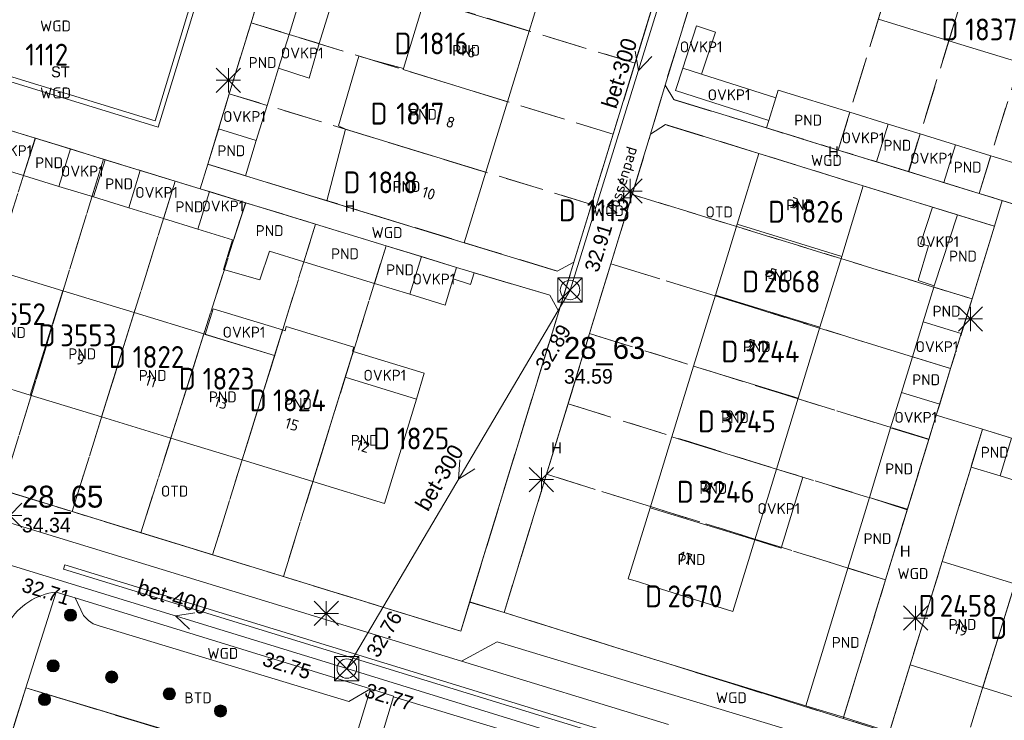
# Model space of a CAD drawing. Header units: metres. Extents: x 207644 to 210135, y 370459 to 373417.
# Tile 47 of 256: x 208368 to 208449, y 371501 to 371559. Entities that reach past the tile are written whole.
import ezdxf
from ezdxf.enums import TextEntityAlignment as Align

# ---------------------------------------------------------------- set-up
doc = ezdxf.new("R2010")
doc.units = ezdxf.units.M
doc.linetypes.add('HIDDEN2', pattern=[4.7625, 3.175, -1.5875])
for name, color, linetype in [('BTD', 7, 'Continuous'), ('CON_BxH300x300mm', 7, 'Continuous'), ('CON_BxH400x400mm', 7, 'Continuous'), ('DMM_BxH300x300mm', 7, 'Continuous'), ('DMM_BxH400x400mm', 7, 'Continuous'), ('GB', 1, 'Continuous'), ('GB07', 1, 'Continuous'), ('GB11', 1, 'Continuous'), ('INV_BxH300x300mm', 7, 'Continuous'), ('INV_BxH400x400mm', 7, 'Continuous'), ('KAD_perceelnummer', 212, 'Continuous'), ('KAD_sectie', 212, 'Continuous'), ('KAD_Vastgesteld_Perceel', 212, 'Continuous'), ('KO_INSPECTIE', 7, 'Continuous'), ('NAR', 7, 'Continuous'), ('NLV_inspectieput', 7, 'Continuous'), ('NNR_inspectieput', 7, 'Continuous'), ('NOD_inspectieput', 7, 'Continuous'), ('ORL', 7, 'Continuous'), ('OTD', 7, 'Continuous'), ('OVKP1', 7, 'Continuous'), ('PIJL', 7, 'Continuous'), ('PND', 7, 'Continuous'), ('WGD', 7, 'Continuous')]:
    doc.layers.add(name, color=color, linetype=linetype)
for name, color, linetype, lineweight in [('GMV', 7, 'Continuous', 25), ('GP1', 7, 'Continuous', 30), ('Q21_lantaarnpaal', 1, 'Continuous', 0), ('Q26_boom', 72, 'Continuous', 0), ('Q28_rioolput', 153, 'Continuous', 0)]:
    doc.layers.add(name, color=color, linetype=linetype, lineweight=lineweight)
doc.styles.add('ISO', font='isocpeur.ttf', dxfattribs={"height": 1})
doc.styles.add('ISOCP', font='ISOCP.shx', dxfattribs={"height": 1.8})

# ---------------------------------------------------------------- blocks, each defined once
blk = doc.blocks.new('ACMAP_ANN_TEMPLATE_Vastgesteld_Perceelnummer')
at = {"layer": 'KAD_perceelnummer', "style": 'ISOCP'}
blk.add_attdef('Perceelnummer', text='', height=1.8, dxfattribs=at).set_placement((0, 0), align=Align.MIDDLE)
at = {"layer": 'KAD_sectie', "style": 'ISOCP'}
blk.add_attdef('sectie', text='', height=1.8, dxfattribs=at).set_placement((-2.7, 0), align=Align.MIDDLE_RIGHT)
blk = doc.blocks.new('Q26')
blk.add_hatch(color=256).paths.add_polyline_path([(-0.452, -0.01, 1), (0.548, -0.01, 1)])
blk.add_circle((0.048, -0.01), 0.5)
blk = doc.blocks.new('Q21')
for p, q in [((-1, 1), (0, 0)), ((0, 1), (0, 0)), ((0, 0), (1, 1)), ((-1, 0), (0, 0)), ((-1, -1), (0, 0)), ((0, 0), (1, 0)), ((0, 0), (0, -1)), ((0, 0), (1, -1))]:
    blk.add_line(p, q)
blk = doc.blocks.new('Q28')
at = {"linetype": 'Continuous'}
for p, q in [((-1, -1), (1, 1)), ((-1, 1), (1, -1))]:
    blk.add_line(p, q, dxfattribs=at)
blk.add_lwpolyline([(1, 1), (1, -1), (-1, -1), (-1, 1)], close=True)

msp = doc.modelspace()

# ---------------------------------------------------------------- linework, layer by layer
at = {"layer": 'CON_BxH300x300mm', "color": 253, "linetype": 'Continuous', "lineweight": 13}
for points in [[(208412.96, 371536.61), (208424.2, 371572.75)], [(208394.59, 371505.45), (208412.96, 371536.61)]]:
    msp.add_lwpolyline(points, dxfattribs=at)
at = {"layer": 'CON_BxH400x400mm', "color": 253, "linetype": 'Continuous', "lineweight": 13}
for points in [[(208394.59, 371505.45), (208366.37, 371514.13)], [(208443.93, 371490.21), (208394.59, 371505.45)]]:
    msp.add_lwpolyline(points, dxfattribs=at)
at = {"layer": 'GB', "color": 253, "linetype": 'Continuous', "lineweight": 13}
for points in [[(208391.608, 371563.415), (208389.834, 371557.654)], [(208411.382, 371563.701), (208409.609, 371557.928)], [(208386.707, 371558.602), (208387.988, 371562.787)], [(208399.242, 371554.834), (208400.995, 371560.554)], [(208384.92, 371552.764), (208386.707, 371558.602)], [(208389.834, 371557.654), (208386.707, 371558.602)], [(208444.137, 371557.124), (208438.34, 371558.91)], [(208407.824, 371552.111), (208409.609, 371557.928)], [(208449.98, 371555.324), (208444.137, 371557.124)], [(208388.956, 371554.882), (208388.029, 371551.795)], [(208429.89, 371552.425), (208430.084, 371553.055)], [(208430.084, 371553.055), (208435.988, 371551.237)], [(208407.824, 371552.111), (208406.041, 371546.304)], [(208429.317, 371550.568), (208429.89, 371552.425)], [(208429.126, 371549.95), (208429.317, 371550.568)], [(208439.149, 371550.264), (208441.772, 371549.456)], [(208384.033, 371549.863), (208383.145, 371546.962)], [(208429.126, 371549.95), (208435.034, 371548.128)], [(208368.958, 371549.099), (208371.837, 371548.217)], [(208387.139, 371548.906), (208386.249, 371546.018)], [(208444.682, 371548.56), (208447.592, 371547.664)], [(208426.71, 371542.02), (208428.501, 371547.855)], [(208428.501, 371547.855), (208437.094, 371545.177)], [(208377.593, 371546.453), (208374.715, 371547.335)], [(208386.249, 371546.018), (208383.145, 371546.962)], [(208438.19, 371547.155), (208440.828, 371546.341)], [(208447.592, 371547.664), (208450.47, 371546.778)], [(208406.041, 371546.304), (208404.26, 371540.503)], [(208382.526, 371544.94), (208380.472, 371545.57)], [(208443.726, 371545.448), (208446.623, 371544.554)], [(208383.291, 371544.705), (208382.526, 371544.94)], [(208437.094, 371545.177), (208435.316, 371539.378)], [(208446.623, 371544.554), (208448.526, 371543.968)], [(208392.019, 371542.03), (208386.276, 371543.79)], [(208404.26, 371540.503), (208392.953, 371543.962)], [(208448.526, 371543.968), (208452.379, 371542.781)], [(208397.821, 371540.251), (208392.019, 371542.03)], [(208424.919, 371536.185), (208426.71, 371542.02)], [(208444.858, 371542.792), (208447.878, 371541.859)], [(208446.041, 371535.883), (208447.878, 371541.859)], [(208391.057, 371538.938), (208388.225, 371539.809)], [(208400.723, 371539.362), (208397.821, 371540.251)], [(208396.862, 371537.152), (208391.057, 371538.938)], [(208435.316, 371539.378), (208433.526, 371533.542)], [(208396.862, 371537.152), (208399.772, 371536.257)], [(208377.09, 371534.747), (208371.22, 371536.545)], [(208442.016, 371533.984), (208442.892, 371536.849)], [(208442.892, 371536.849), (208442.923, 371536.951)], [(208423.128, 371530.35), (208424.919, 371536.185)], [(208445.161, 371533.022), (208446.041, 371535.883)], [(208382.825, 371532.99), (208377.09, 371534.747)], [(208389.308, 371533.319), (208388.65, 371531.206)], [(208431.737, 371527.707), (208433.526, 371533.542)], [(208388.65, 371531.206), (208382.825, 371532.99)], [(208394.463, 371529.425), (208395.123, 371531.551)], [(208388.65, 371531.206), (208385.978, 371522.621)], [(208440.243, 371528.185), (208441.14, 371531.119)], [(208421.337, 371524.515), (208423.128, 371530.35)], [(208443.38, 371527.226), (208444.279, 371530.152)], [(208368.541, 371527.959), (208362.854, 371529.7)], [(208394.463, 371529.425), (208391.796, 371520.84)], [(208394.463, 371529.425), (208400.316, 371527.632)], [(208374.411, 371526.162), (208368.541, 371527.959)], [(208397.693, 371519.035), (208400.316, 371527.632)], [(208431.737, 371527.707), (208429.947, 371521.871)], [(208380.11, 371524.417), (208374.411, 371526.162)], [(208437.599, 371519.54), (208439.346, 371525.252)], [(208445.964, 371522.038), (208446.894, 371525.149)], [(208449.304, 371524.405), (208446.894, 371525.149)], [(208385.978, 371522.621), (208380.11, 371524.417)], [(208419.546, 371518.68), (208421.337, 371524.515)], [(208440.705, 371518.523), (208442.484, 371524.31)], [(208391.796, 371520.84), (208385.978, 371522.621)], [(208429.947, 371521.871), (208428.158, 371516.036)], [(208448.354, 371521.306), (208445.964, 371522.038)], [(208391.796, 371520.84), (208397.693, 371519.035)], [(208435.816, 371513.71), (208437.599, 371519.54)], [(208417.755, 371512.845), (208419.546, 371518.68)], [(208438.933, 371512.757), (208440.705, 371518.523)], [(208428.158, 371516.036), (208426.353, 371510.15)], [(208434, 371507.77), (208435.816, 371513.71)], [(208440.945, 371505.749), (208443.594, 371514.27)], [(208443.594, 371514.27), (208449.572, 371512.412)], [(208418.595, 371512.582), (208417.755, 371512.845)], [(208419.6, 371512.267), (208418.595, 371512.582)], [(208426.353, 371510.15), (208419.6, 371512.267)], [(208437.107, 371506.815), (208438.933, 371512.757)], [(208432.356, 371502.394), (208434, 371507.77)], [(208435.456, 371501.441), (208437.107, 371506.815)], [(208446.924, 371503.891), (208440.945, 371505.749)], [(208452.716, 371502.09), (208446.924, 371503.891)], [(208432.356, 371502.394), (208435.456, 371501.441)]]:
    msp.add_lwpolyline(points, dxfattribs=at)
at = {"layer": 'GB07', "color": 253, "linetype": 'Continuous', "lineweight": 13}
for points in [[(208444.137, 371557.124), (208446.796, 371565.745)], [(208400.995, 371560.554), (208409.609, 371557.928)], [(208399.219, 371554.76), (208399.242, 371554.834)], [(208407.824, 371552.111), (208399.219, 371554.76)], [(208388.029, 371551.795), (208384.92, 371552.764)], [(208435.988, 371551.237), (208435.034, 371548.128)], [(208406.041, 371546.304), (208394.493, 371549.836)], [(208441.772, 371549.456), (208440.828, 371546.341)], [(208367.979, 371546.038), (208368.958, 371549.099)], [(208374.715, 371547.335), (208373.742, 371544.265)], [(208447.592, 371547.664), (208446.623, 371544.554)], [(208379.506, 371542.492), (208380.472, 371545.57)], [(208386.276, 371543.79), (208385.273, 371540.717)], [(208392.019, 371542.03), (208391.057, 371538.938)], [(208426.71, 371542.02), (208435.316, 371539.378)], [(208385.273, 371540.717), (208385.177, 371540.747)], [(208396.862, 371537.152), (208397.821, 371540.251)], [(208371.22, 371536.545), (208368.541, 371527.959)], [(208442.892, 371536.849), (208446.041, 371535.883)], [(208424.919, 371536.185), (208433.526, 371533.542)], [(208374.411, 371526.162), (208377.09, 371534.747)], [(208382.825, 371532.99), (208380.11, 371524.417)], [(208441.14, 371531.119), (208444.279, 371530.152)], [(208431.737, 371527.707), (208423.128, 371530.35)], [(208439.346, 371525.252), (208442.484, 371524.31)], [(208429.947, 371521.871), (208421.337, 371524.515)], [(208437.599, 371519.54), (208440.705, 371518.523)], [(208428.158, 371516.036), (208419.546, 371518.68)], [(208435.816, 371513.71), (208438.933, 371512.757)], [(208446.924, 371503.891), (208449.572, 371512.412)]]:
    msp.add_lwpolyline(points, dxfattribs=at)
at = {"layer": 'GB11', "color": 253, "linetype": 'Continuous', "lineweight": 13}
for points in [[(208388.956, 371554.882), (208389.834, 371557.654)], [(208393.902, 371550.113), (208395.59, 371555.846)], [(208395.59, 371555.846), (208396.73, 371555.527)], [(208396.73, 371555.527), (208399.242, 371554.834)], [(208394.493, 371549.836), (208393.902, 371550.113)], [(208438.19, 371547.155), (208439.149, 371550.264)], [(208387.139, 371548.906), (208384.033, 371549.863)], [(208392.953, 371543.962), (208394.493, 371549.836)], [(208443.726, 371545.448), (208444.682, 371548.56)], [(208371.837, 371548.217), (208370.894, 371545.141)], [(208377.593, 371546.453), (208376.649, 371543.371)], [(208367.979, 371546.038), (208370.894, 371545.141)], [(208382.341, 371541.62), (208383.291, 371544.705)], [(208376.649, 371543.371), (208373.742, 371544.265)], [(208382.341, 371541.62), (208379.506, 371542.492)], [(208442.923, 371536.951), (208444.858, 371542.792)], [(208384.451, 371538.303), (208385.177, 371540.747)], [(208388.225, 371539.809), (208387.441, 371537.436)], [(208400.723, 371539.362), (208399.772, 371536.257)], [(208371.22, 371536.545), (208365.539, 371538.259)], [(208387.441, 371537.436), (208384.451, 371538.303)], [(208442.016, 371533.984), (208445.161, 371533.022)], [(208389.513, 371533.256), (208389.308, 371533.319)], [(208389.592, 371533.61), (208389.513, 371533.256)], [(208395.16, 371531.896), (208389.592, 371533.61)], [(208395.05, 371531.57), (208395.16, 371531.896)], [(208395.123, 371531.551), (208395.05, 371531.57)], [(208440.243, 371528.185), (208443.38, 371527.226)], [(208448.354, 371521.306), (208449.304, 371524.405)]]:
    msp.add_lwpolyline(points, dxfattribs=at)
at = {"layer": 'GMV', "color": 253, "linetype": 'Continuous', "lineweight": 13}
for points in [[(208413.273, 371538.899), (208424.736, 371576.268)], [(208427.546, 371575.384), (208420.775, 371553.466)], [(208381.748, 371560.208), (208378.816, 371550.522)], [(208382.26, 371560.476), (208379.067, 371550.023)], [(208379.067, 371550.023), (208358.978, 371556.193)], [(208378.816, 371550.522), (208359.48, 371556.462)], [(208419.585, 371549.427), (208420.775, 371553.466)], [(208420.775, 371553.466), (208421.504, 371552.282)], [(208384.92, 371552.764), (208384.033, 371549.863)], [(208421.504, 371552.282), (208429.126, 371549.95)], [(208420.815, 371550.222), (208419.585, 371549.427)], [(208428.501, 371547.855), (208420.815, 371550.222)], [(208368.958, 371549.099), (208365.963, 371550.017)], [(208419.585, 371549.427), (208407.543, 371510.066)], [(208371.837, 371548.217), (208374.715, 371547.335)], [(208435.034, 371548.128), (208438.19, 371547.155)], [(208383.145, 371546.962), (208382.526, 371544.94)], [(208380.472, 371545.57), (208377.593, 371546.453)], [(208440.828, 371546.341), (208443.726, 371545.448)], [(208386.249, 371546.018), (208392.953, 371543.962)], [(208386.276, 371543.79), (208383.291, 371544.705)], [(208442.798, 371543.429), (208437.094, 371545.177)], [(208447.878, 371541.859), (208448.526, 371543.968)], [(208442.798, 371543.429), (208444.858, 371542.792)], [(208404.26, 371540.503), (208411.899, 371538.169)], [(208403.625, 371538.472), (208400.723, 371539.362)], [(208411.899, 371538.169), (208413.273, 371538.899)], [(208413.273, 371538.899), (208412.032, 371534.845)], [(208403.625, 371538.472), (208411.295, 371536.177)], [(208411.295, 371536.177), (208412.032, 371534.845)], [(208404.694, 371510.918), (208412.032, 371534.845)], [(208444.279, 371530.152), (208445.161, 371533.022)], [(208443.1, 371526.315), (208443.38, 371527.226)], [(208442.484, 371524.31), (208443.1, 371526.315)], [(208443.1, 371526.315), (208446.894, 371525.149)], [(208358.512, 371522.522), (208403.961, 371508.529)], [(208445.964, 371522.038), (208445.029, 371519.028)], [(208404.015, 371506.061), (208357.779, 371520.229)], [(208445.029, 371519.028), (208443.594, 371514.27)], [(208371.268, 371513.638), (208371.382, 371513.992)], [(208419.421, 371498.843), (208371.268, 371513.638)], [(208371.382, 371513.992), (208419.696, 371499.151)], [(208368.175, 371503.874), (208370.659, 371511.747)], [(208372.242, 371511.26), (208370.659, 371511.747)], [(208372.93, 371509.816), (208372.242, 371511.26)], [(208396.527, 371503.79), (208372.242, 371511.26)], [(208403.961, 371508.529), (208404.694, 371510.918)], [(208407.543, 371510.066), (208404.694, 371510.918)], [(208373.335, 371509.415), (208372.93, 371509.816)], [(208407.543, 371510.066), (208416.821, 371507.165)], [(208373.726, 371509.142), (208373.335, 371509.415)], [(208374.2, 371508.956), (208373.726, 371509.142)], [(208394.75, 371502.736), (208374.2, 371508.956)], [(208404.015, 371506.061), (208406.974, 371507.637)], [(208406.974, 371507.637), (208432.74, 371499.866)], [(208416.821, 371507.165), (208417.949, 371506.812)], [(208417.949, 371506.812), (208432.356, 371502.394)], [(208404.015, 371506.061), (208421.071, 371500.851)], [(208440.945, 371505.749), (208439.248, 371500.235)], [(208368.175, 371503.874), (208365.499, 371495.396)], [(208368.175, 371503.874), (208394.179, 371496.034)], [(208394.179, 371496.034), (208396.527, 371503.79)], [(208396.527, 371503.79), (208394.75, 371502.736)], [(208396.527, 371503.79), (208398.437, 371503.182)], [(208398.421, 371503.13), (208396.944, 371498.235)], [(208398.437, 371503.182), (208398.421, 371503.13)], [(208413.171, 371498.66), (208398.421, 371503.13)], [(208435.463, 371501.439), (208435.456, 371501.441)], [(208439.248, 371500.235), (208435.463, 371501.439)]]:
    msp.add_lwpolyline(points, dxfattribs=at)
msp.add_lwpolyline([(208370.659, 371511.747, 0.236146), (208366.75, 371509.228)], format="xyb", dxfattribs=at)
at = {"layer": 'GP1', "color": 253, "linetype": 'Continuous', "lineweight": 13}
for points in [[(208394.098, 371562.655), (208392.325, 371556.898)], [(208423.772, 371554.378), (208424.928, 371557.828), (208423.379, 371558.347), (208422.235, 371554.869)], [(208389.834, 371557.654), (208392.325, 371556.898)], [(208392.325, 371556.898), (208391.495, 371554.053)], [(208391.495, 371554.053), (208388.956, 371554.882)], [(208422.235, 371554.869), (208421.645, 371553.02), (208429.317, 371550.568)], [(208423.772, 371554.378), (208422.235, 371554.869)], [(208429.89, 371552.425), (208423.772, 371554.378)], [(208388.029, 371551.795), (208387.139, 371548.906)], [(208435.988, 371551.237), (208439.149, 371550.264)], [(208441.772, 371549.456), (208444.682, 371548.56)], [(208365.022, 371546.948), (208367.979, 371546.038)], [(208370.894, 371545.141), (208373.742, 371544.265)], [(208379.506, 371542.492), (208376.649, 371543.371)], [(208441.805, 371540.415), (208442.798, 371543.429)], [(208385.177, 371540.747), (208382.341, 371541.62)], [(208442.456, 371540.255), (208441.805, 371540.415)], [(208441.616, 371537.384), (208442.456, 371540.255)], [(208402.672, 371535.365), (208403.625, 371538.472)], [(208442.923, 371536.951), (208441.616, 371537.384)], [(208399.772, 371536.257), (208402.672, 371535.365)], [(208383.599, 371535.068), (208382.941, 371532.955)], [(208389.308, 371533.319), (208383.599, 371535.068)], [(208441.14, 371531.119), (208442.016, 371533.984)], [(208382.941, 371532.955), (208388.65, 371531.206)], [(208400.966, 371529.761), (208395.123, 371531.551)], [(208400.316, 371527.632), (208400.966, 371529.761)], [(208439.346, 371525.252), (208440.243, 371528.185)], [(208429.947, 371521.871), (208432.118, 371521.204)], [(208432.118, 371521.204), (208430.329, 371515.369)], [(208450.745, 371520.574), (208448.354, 371521.306)], [(208430.329, 371515.369), (208428.158, 371516.036)]]:
    msp.add_lwpolyline(points, dxfattribs=at)
at = {"layer": 'KAD_Vastgesteld_Perceel', "color": 253, "linetype": 'HIDDEN2', "lineweight": 13}
for points in [[(208420.775, 371553.466), (208427.552, 371575.406), (208428.277, 371577.752), (208442.761, 371573.328), (208435.035, 371548.13), (208429.126, 371549.95), (208421.504, 371552.282), (208420.775, 371553.466)], [(208420.775, 371553.466), (208419.585, 371549.427), (208418.067, 371544.466), (208416.324, 371538.77), (208414.569, 371533.032), (208412.799, 371527.245), (208411.024, 371521.443), (208407.543, 371510.066), (208404.704, 371510.953), (208412.027, 371534.835), (208413.273, 371538.899), (208414.729, 371543.646), (208416.505, 371549.438), (208418.317, 371555.273), (208420.068, 371560.999), (208424.736, 371576.268), (208427.552, 371575.406), (208420.775, 371553.466)], [(208435.035, 371548.13), (208442.761, 371573.328), (208448.587, 371571.549), (208440.814, 371546.351), (208435.035, 371548.13)], [(208440.814, 371546.351), (208448.587, 371571.549), (208454.476, 371569.751), (208446.625, 371544.561), (208440.814, 371546.351)], [(208418.317, 371555.273), (208388.472, 371564.371), (208390.277, 371570.267), (208420.068, 371560.999), (208418.317, 371555.273)], [(208454.476, 371569.751), (208460.218, 371567.998), (208452.381, 371542.788), (208446.625, 371544.561), (208454.476, 371569.751)], [(208388.472, 371564.371), (208418.317, 371555.273), (208416.505, 371549.438), (208386.709, 371558.612), (208388.472, 371564.371)], [(208384.92, 371552.764), (208386.709, 371558.612), (208416.505, 371549.438), (208414.729, 371543.646), (208384.92, 371552.764)], [(208414.729, 371543.646), (208413.273, 371538.899), (208411.899, 371538.169), (208404.26, 371540.503), (208395.656, 371543.133), (208386.249, 371546.018), (208383.145, 371546.962), (208384.92, 371552.764), (208414.729, 371543.646)], [(208354.74, 371523.681), (208362.968, 371550.936), (208368.941, 371549.105), (208360.417, 371521.931), (208354.74, 371523.681)], [(208419.585, 371549.427), (208420.815, 371550.222), (208428.501, 371547.855), (208437.094, 371545.177), (208444.747, 371542.832), (208447.878, 371541.859), (208446.041, 371535.883), (208418.067, 371544.466), (208419.585, 371549.427)], [(208368.941, 371549.105), (208374.551, 371547.385), (208366.237, 371520.141), (208360.417, 371521.931), (208368.941, 371549.105)], [(208366.237, 371520.141), (208374.551, 371547.385), (208380.467, 371545.571), (208371.981, 371518.375), (208366.237, 371520.141)], [(208380.467, 371545.571), (208386.249, 371543.798), (208377.644, 371516.631), (208371.981, 371518.375), (208380.467, 371545.571)], [(208418.067, 371544.466), (208446.041, 371535.883), (208444.279, 371530.15), (208424.901, 371536.125), (208416.324, 371538.77), (208418.067, 371544.466)], [(208386.249, 371543.798), (208392.02, 371542.029), (208383.547, 371514.814), (208377.644, 371516.631), (208386.249, 371543.798)], [(208392.02, 371542.029), (208397.824, 371540.25), (208389.368, 371513.022), (208383.547, 371514.814), (208392.02, 371542.029)], [(208412.027, 371534.835), (208404.704, 371510.953), (208403.961, 371508.529), (208389.368, 371513.022), (208397.824, 371540.25), (208403.625, 371538.472), (208403.332, 371537.516), (208404.771, 371537.064), (208405.083, 371538.031), (208411.295, 371536.177), (208412.027, 371534.835)], [(208442.492, 371524.336), (208431.721, 371527.655), (208414.569, 371533.032), (208416.324, 371538.77), (208424.901, 371536.125), (208444.279, 371530.15), (208442.492, 371524.336)], [(208414.569, 371533.032), (208431.721, 371527.655), (208442.492, 371524.336), (208440.718, 371518.563), (208429.947, 371521.871), (208412.799, 371527.245), (208414.569, 371533.032)], [(208429.947, 371521.871), (208440.718, 371518.563), (208438.934, 371512.76), (208428.179, 371516.106), (208419.577, 371518.782), (208411.024, 371521.443), (208412.799, 371527.245), (208429.947, 371521.871)], [(208444.499, 371496.089), (208438.538, 371497.929), (208439.224, 371500.159), (208440.945, 371505.749), (208443.594, 371514.27), (208445.964, 371522.038), (208446.894, 371525.149), (208452.95, 371523.28), (208444.499, 371496.089)], [(208458.759, 371521.487), (208450.29, 371494.302), (208444.499, 371496.089), (208452.95, 371523.28), (208458.759, 371521.487)], [(208435.434, 371501.345), (208407.543, 371510.066), (208411.024, 371521.443), (208419.577, 371518.782), (208428.179, 371516.106), (208438.934, 371512.76), (208437.107, 371506.815), (208435.434, 371501.345)], [(208358.863, 371474.1), (208384.924, 371466.041), (208386.393, 371470.886), (208388.136, 371476.449), (208393.225, 371493.112), (208393.282, 371493.095), (208394.155, 371495.955), (208392.242, 371496.539), (208368.173, 371503.87), (208365.499, 371495.396), (208367.661, 371494.668), (208362.131, 371476.475), (208359.856, 371477.155), (208358.863, 371474.1)], [(208388.136, 371476.449), (208386.393, 371470.886), (208384.924, 371466.041), (208358.863, 371474.1), (208359.856, 371477.155), (208362.131, 371476.475), (208367.661, 371494.668), (208365.499, 371495.396), (208368.173, 371503.87), (208392.242, 371496.539), (208394.155, 371495.955), (208393.282, 371493.095), (208393.225, 371493.112), (208388.136, 371476.449)]]:
    msp.add_lwpolyline(points, close=True, dxfattribs=at)
for points in [[(208388.472, 371564.371), (208386.709, 371558.612), (208384.92, 371552.764), (208383.145, 371546.962), (208386.249, 371546.018), (208395.656, 371543.133), (208404.26, 371540.503), (208411.899, 371538.169), (208413.273, 371538.899), (208412.027, 371534.835), (208411.295, 371536.177), (208405.083, 371538.031), (208404.771, 371537.064), (208403.332, 371537.516), (208403.625, 371538.472), (208397.824, 371540.25), (208392.02, 371542.029), (208386.249, 371543.798), (208380.467, 371545.571), (208374.551, 371547.385), (208368.941, 371549.105), (208362.968, 371550.936)], [(208452.95, 371523.28), (208446.894, 371525.149), (208445.964, 371522.038), (208443.594, 371514.27), (208440.945, 371505.749), (208439.224, 371500.159), (208435.434, 371501.345), (208437.107, 371506.815), (208438.934, 371512.76), (208440.718, 371518.563), (208442.492, 371524.336), (208444.279, 371530.15), (208446.041, 371535.883), (208447.878, 371541.859), (208444.747, 371542.832), (208437.094, 371545.177), (208428.501, 371547.855), (208420.815, 371550.222), (208419.585, 371549.427), (208420.775, 371553.466), (208421.504, 371552.282), (208429.126, 371549.95), (208435.035, 371548.13), (208440.814, 371546.351), (208446.625, 371544.561), (208452.381, 371542.788)], [(208366.237, 371520.141), (208371.981, 371518.375), (208377.644, 371516.631), (208383.547, 371514.814), (208389.368, 371513.022), (208403.961, 371508.529), (208404.704, 371510.953), (208407.543, 371510.066), (208435.434, 371501.345), (208439.224, 371500.159)]]:
    msp.add_lwpolyline(points, dxfattribs=at)
at = {"layer": 'NOD_inspectieput', "color": 253, "lineweight": 13}
for centre in [(208412.96, 371536.61), (208394.59, 371505.45)]:
    msp.add_circle(centre, 0.8, dxfattribs=at)
at = {"layer": 'PIJL', "color": 253, "lineweight": 13}
for points in [[(208418.32, 371556.27), (208418.58, 371554.68), (208419.7, 371555.84)], [(208403.89, 371522.64), (208403.77, 371521.03), (208405.13, 371521.9)], [(208382.07, 371510.05), (208380.48, 371509.79), (208381.64, 371508.68)]]:
    msp.add_lwpolyline(points, dxfattribs=at)

# ---------------------------------------------------------------- block references
at = {"layer": 'KAD_Vastgesteld_Perceel', "color": 253, "linetype": 'HIDDEN2', "lineweight": 13}
ref = msp.add_blockref('ACMAP_ANN_TEMPLATE_Vastgesteld_Perceelnummer', (208447.628, 371558.055), dxfattribs=at)
ref.add_attrib('Perceelnummer', '1837', dxfattribs={"layer": 'KAD_perceelnummer', "lineweight": 13, "height": 1.8, "style": 'ISOCP'}).set_placement((208447.628, 371558.055), align=Align.MIDDLE)
ref.add_attrib('sectie', 'D', dxfattribs={"layer": 'KAD_sectie', "lineweight": 13, "height": 1.8, "style": 'ISOCP'}).set_placement((208444.928, 371558.055), align=Align.MIDDLE_RIGHT)
ref = msp.add_blockref('ACMAP_ANN_TEMPLATE_Vastgesteld_Perceelnummer', (208402.61, 371556.905), dxfattribs=at)
ref.add_attrib('Perceelnummer', '1816', dxfattribs={"layer": 'KAD_perceelnummer', "lineweight": 13, "height": 1.8, "style": 'ISOCP'}).set_placement((208402.61, 371556.905), align=Align.MIDDLE)
ref.add_attrib('sectie', 'D', dxfattribs={"layer": 'KAD_sectie', "lineweight": 13, "height": 1.8, "style": 'ISOCP'}).set_placement((208399.91, 371556.905), align=Align.MIDDLE_RIGHT)
ref = msp.add_blockref('ACMAP_ANN_TEMPLATE_Vastgesteld_Perceelnummer', (208369.891, 371555.981), dxfattribs=at)
ref.add_attrib('Perceelnummer', '1112', dxfattribs={"layer": 'KAD_perceelnummer', "lineweight": 13, "height": 1.8, "style": 'ISOCP'}).set_placement((208369.891, 371555.981), align=Align.MIDDLE)
ref.add_attrib('sectie', 'D', dxfattribs={"layer": 'KAD_sectie', "lineweight": 13, "height": 1.8, "style": 'ISOCP'}).set_placement((208367.191, 371555.981), align=Align.MIDDLE_RIGHT)
ref = msp.add_blockref('ACMAP_ANN_TEMPLATE_Vastgesteld_Perceelnummer', (208400.639, 371551.129), dxfattribs=at)
ref.add_attrib('Perceelnummer', '1817', dxfattribs={"layer": 'KAD_perceelnummer', "lineweight": 13, "height": 1.8, "style": 'ISOCP'}).set_placement((208400.639, 371551.129), align=Align.MIDDLE)
ref.add_attrib('sectie', 'D', dxfattribs={"layer": 'KAD_sectie', "lineweight": 13, "height": 1.8, "style": 'ISOCP'}).set_placement((208397.939, 371551.129), align=Align.MIDDLE_RIGHT)
ref = msp.add_blockref('ACMAP_ANN_TEMPLATE_Vastgesteld_Perceelnummer', (208398.412, 371545.467), dxfattribs=at)
ref.add_attrib('Perceelnummer', '1818', dxfattribs={"layer": 'KAD_perceelnummer', "lineweight": 13, "height": 1.8, "style": 'ISOCP'}).set_placement((208398.412, 371545.467), align=Align.MIDDLE)
ref.add_attrib('sectie', 'D', dxfattribs={"layer": 'KAD_sectie', "lineweight": 13, "height": 1.8, "style": 'ISOCP'}).set_placement((208395.712, 371545.467), align=Align.MIDDLE_RIGHT)
ref = msp.add_blockref('ACMAP_ANN_TEMPLATE_Vastgesteld_Perceelnummer', (208416.126, 371543.167), dxfattribs=at)
ref.add_attrib('Perceelnummer', '1113', dxfattribs={"layer": 'KAD_perceelnummer', "lineweight": 13, "height": 1.8, "style": 'ISOCP'}).set_placement((208416.126, 371543.167), align=Align.MIDDLE)
ref.add_attrib('sectie', 'D', dxfattribs={"layer": 'KAD_sectie', "lineweight": 13, "height": 1.8, "style": 'ISOCP'}).set_placement((208413.426, 371543.167), align=Align.MIDDLE_RIGHT)
ref = msp.add_blockref('ACMAP_ANN_TEMPLATE_Vastgesteld_Perceelnummer', (208433.351, 371543.053), dxfattribs=at)
ref.add_attrib('Perceelnummer', '1826', dxfattribs={"layer": 'KAD_perceelnummer', "lineweight": 13, "height": 1.8, "style": 'ISOCP'}).set_placement((208433.351, 371543.053), align=Align.MIDDLE)
ref.add_attrib('sectie', 'D', dxfattribs={"layer": 'KAD_sectie', "lineweight": 13, "height": 1.8, "style": 'ISOCP'}).set_placement((208430.651, 371543.053), align=Align.MIDDLE_RIGHT)
ref = msp.add_blockref('ACMAP_ANN_TEMPLATE_Vastgesteld_Perceelnummer', (208431.231, 371537.308), dxfattribs=at)
ref.add_attrib('Perceelnummer', '2668', dxfattribs={"layer": 'KAD_perceelnummer', "lineweight": 13, "height": 1.8, "style": 'ISOCP'}).set_placement((208431.231, 371537.308), align=Align.MIDDLE)
ref.add_attrib('sectie', 'D', dxfattribs={"layer": 'KAD_sectie', "lineweight": 13, "height": 1.8, "style": 'ISOCP'}).set_placement((208428.531, 371537.308), align=Align.MIDDLE_RIGHT)
ref = msp.add_blockref('ACMAP_ANN_TEMPLATE_Vastgesteld_Perceelnummer', (208367.527, 371534.623), dxfattribs=at)
ref.add_attrib('Perceelnummer', '3552', dxfattribs={"layer": 'KAD_perceelnummer', "lineweight": 13, "height": 1.8, "style": 'ISOCP'}).set_placement((208367.527, 371534.623), align=Align.MIDDLE)
ref.add_attrib('sectie', 'D', dxfattribs={"layer": 'KAD_sectie', "lineweight": 13, "height": 1.8, "style": 'ISOCP'}).set_placement((208364.827, 371534.623), align=Align.MIDDLE_RIGHT)
ref = msp.add_blockref('ACMAP_ANN_TEMPLATE_Vastgesteld_Perceelnummer', (208373.316, 371532.88), dxfattribs=at)
ref.add_attrib('Perceelnummer', '3553', dxfattribs={"layer": 'KAD_perceelnummer', "lineweight": 13, "height": 1.8, "style": 'ISOCP'}).set_placement((208373.316, 371532.88), align=Align.MIDDLE)
ref.add_attrib('sectie', 'D', dxfattribs={"layer": 'KAD_sectie', "lineweight": 13, "height": 1.8, "style": 'ISOCP'}).set_placement((208370.616, 371532.88), align=Align.MIDDLE_RIGHT)
ref = msp.add_blockref('ACMAP_ANN_TEMPLATE_Vastgesteld_Perceelnummer', (208429.508, 371531.553), dxfattribs=at)
ref.add_attrib('Perceelnummer', '3244', dxfattribs={"layer": 'KAD_perceelnummer', "lineweight": 13, "height": 1.8, "style": 'ISOCP'}).set_placement((208429.508, 371531.553), align=Align.MIDDLE)
ref.add_attrib('sectie', 'D', dxfattribs={"layer": 'KAD_sectie', "lineweight": 13, "height": 1.8, "style": 'ISOCP'}).set_placement((208426.808, 371531.553), align=Align.MIDDLE_RIGHT)
ref = msp.add_blockref('ACMAP_ANN_TEMPLATE_Vastgesteld_Perceelnummer', (208379.09, 371531.101), dxfattribs=at)
ref.add_attrib('Perceelnummer', '1822', dxfattribs={"layer": 'KAD_perceelnummer', "lineweight": 13, "height": 1.8, "style": 'ISOCP'}).set_placement((208379.09, 371531.101), align=Align.MIDDLE)
ref.add_attrib('sectie', 'D', dxfattribs={"layer": 'KAD_sectie', "lineweight": 13, "height": 1.8, "style": 'ISOCP'}).set_placement((208376.39, 371531.101), align=Align.MIDDLE_RIGHT)
ref = msp.add_blockref('ACMAP_ANN_TEMPLATE_Vastgesteld_Perceelnummer', (208384.859, 371529.306), dxfattribs=at)
ref.add_attrib('Perceelnummer', '1823', dxfattribs={"layer": 'KAD_perceelnummer', "lineweight": 13, "height": 1.8, "style": 'ISOCP'}).set_placement((208384.859, 371529.306), align=Align.MIDDLE)
ref.add_attrib('sectie', 'D', dxfattribs={"layer": 'KAD_sectie', "lineweight": 13, "height": 1.8, "style": 'ISOCP'}).set_placement((208382.159, 371529.306), align=Align.MIDDLE_RIGHT)
ref = msp.add_blockref('ACMAP_ANN_TEMPLATE_Vastgesteld_Perceelnummer', (208390.688, 371527.526), dxfattribs=at)
ref.add_attrib('Perceelnummer', '1824', dxfattribs={"layer": 'KAD_perceelnummer', "lineweight": 13, "height": 1.8, "style": 'ISOCP'}).set_placement((208390.688, 371527.526), align=Align.MIDDLE)
ref.add_attrib('sectie', 'D', dxfattribs={"layer": 'KAD_sectie', "lineweight": 13, "height": 1.8, "style": 'ISOCP'}).set_placement((208387.988, 371527.526), align=Align.MIDDLE_RIGHT)
ref = msp.add_blockref('ACMAP_ANN_TEMPLATE_Vastgesteld_Perceelnummer', (208427.583, 371525.798), dxfattribs=at)
ref.add_attrib('Perceelnummer', '3245', dxfattribs={"layer": 'KAD_perceelnummer', "lineweight": 13, "height": 1.8, "style": 'ISOCP'}).set_placement((208427.583, 371525.798), align=Align.MIDDLE)
ref.add_attrib('sectie', 'D', dxfattribs={"layer": 'KAD_sectie', "lineweight": 13, "height": 1.8, "style": 'ISOCP'}).set_placement((208424.883, 371525.798), align=Align.MIDDLE_RIGHT)
ref = msp.add_blockref('ACMAP_ANN_TEMPLATE_Vastgesteld_Perceelnummer', (208400.861, 371524.39), dxfattribs=at)
ref.add_attrib('Perceelnummer', '1825', dxfattribs={"layer": 'KAD_perceelnummer', "lineweight": 13, "height": 1.8, "style": 'ISOCP'}).set_placement((208400.861, 371524.39), align=Align.MIDDLE)
ref.add_attrib('sectie', 'D', dxfattribs={"layer": 'KAD_sectie', "lineweight": 13, "height": 1.8, "style": 'ISOCP'}).set_placement((208398.161, 371524.39), align=Align.MIDDLE_RIGHT)
ref = msp.add_blockref('ACMAP_ANN_TEMPLATE_Vastgesteld_Perceelnummer', (208425.842, 371520.003), dxfattribs=at)
ref.add_attrib('Perceelnummer', '3246', dxfattribs={"layer": 'KAD_perceelnummer', "lineweight": 13, "height": 1.8, "style": 'ISOCP'}).set_placement((208425.842, 371520.003), align=Align.MIDDLE)
ref.add_attrib('sectie', 'D', dxfattribs={"layer": 'KAD_sectie', "lineweight": 13, "height": 1.8, "style": 'ISOCP'}).set_placement((208423.142, 371520.003), align=Align.MIDDLE_RIGHT)
ref = msp.add_blockref('ACMAP_ANN_TEMPLATE_Vastgesteld_Perceelnummer', (208423.232, 371511.394), dxfattribs=at)
ref.add_attrib('Perceelnummer', '2670', dxfattribs={"layer": 'KAD_perceelnummer', "lineweight": 13, "height": 1.8, "style": 'ISOCP'}).set_placement((208423.232, 371511.394), align=Align.MIDDLE)
ref.add_attrib('sectie', 'D', dxfattribs={"layer": 'KAD_sectie', "lineweight": 13, "height": 1.8, "style": 'ISOCP'}).set_placement((208420.532, 371511.394), align=Align.MIDDLE_RIGHT)
ref = msp.add_blockref('ACMAP_ANN_TEMPLATE_Vastgesteld_Perceelnummer', (208445.737, 371510.619), dxfattribs=at)
ref.add_attrib('Perceelnummer', '2458', dxfattribs={"layer": 'KAD_perceelnummer', "lineweight": 13, "height": 1.8, "style": 'ISOCP'}).set_placement((208445.737, 371510.619), align=Align.MIDDLE)
ref.add_attrib('sectie', 'D', dxfattribs={"layer": 'KAD_sectie', "lineweight": 13, "height": 1.8, "style": 'ISOCP'}).set_placement((208443.037, 371510.619), align=Align.MIDDLE_RIGHT)
ref = msp.add_blockref('ACMAP_ANN_TEMPLATE_Vastgesteld_Perceelnummer', (208451.625, 371508.791), dxfattribs=at)
ref.add_attrib('Perceelnummer', '1828', dxfattribs={"layer": 'KAD_perceelnummer', "lineweight": 13, "height": 1.8, "style": 'ISOCP'}).set_placement((208451.625, 371508.791), align=Align.MIDDLE)
ref.add_attrib('sectie', 'D', dxfattribs={"layer": 'KAD_sectie', "lineweight": 13, "height": 1.8, "style": 'ISOCP'}).set_placement((208448.925, 371508.791), align=Align.MIDDLE_RIGHT)
at = {"layer": 'Q21_lantaarnpaal', "color": 253}
for p in [(208384.841, 371553.875), (208417.895, 371544.749), (208445.917, 371534.233), (208410.606, 371521.005), (208366.854, 371518.056), (208392.902, 371509.991), (208441.397, 371509.608)]:
    msp.add_blockref('Q21', p, dxfattribs=at)
at = {"layer": 'Q26_boom', "color": 253}
for p in [(208371.804, 371509.849), (208370.37, 371505.692), (208375.189, 371504.764), (208369.661, 371502.916), (208379.94, 371503.378), (208384.141, 371501.972)]:
    msp.add_blockref('Q26', p, dxfattribs=at)
at = {"layer": 'Q28_rioolput', "color": 253}
for p in [(208412.964, 371536.612), (208394.587, 371505.451)]:
    msp.add_blockref('Q28', p, dxfattribs=at)

# ---------------------------------------------------------------- texts
at = {"layer": 'BTD', "color": 253, "linetype": 'Continuous', "lineweight": 13, "style": 'ISO'}
msp.add_text('BTD', height=0.9, dxfattribs=at).set_placement((208382.351, 371503.045), align=Align.MIDDLE_CENTER)
at = {"layer": 'DMM_BxH300x300mm', "color": 253, "lineweight": 13}
for rotation, p in [(72.72, (208416.76, 371551.45)), (59.48, (208401.27, 371518.3))]:
    msp.add_text('bet-300', height=1.3, rotation=rotation, dxfattribs=at).set_placement(p)
at = {"layer": 'DMM_BxH400x400mm', "color": 253, "lineweight": 13}
msp.add_text('bet-400', height=1.3, rotation=342.9, dxfattribs=at).set_placement((208377.23, 371511.59))
at = {"layer": 'INV_BxH300x300mm', "color": 253, "lineweight": 13}
for s, rotation, p in [('32.91', 72.72, (208415.27, 371537.99)), ('32.89', 59.48, (208411.06, 371529.84)), ('32.76', 59.48, (208397.16, 371506.26))]:
    msp.add_text(s, height=1.2, rotation=rotation, dxfattribs=at).set_placement(p)
at = {"layer": 'INV_BxH400x400mm', "color": 253, "lineweight": 13}
for s, rotation, p in [('32.71', 342.9, (208367.75, 371511.82)), ('32.75', 342.9, (208387.56, 371505.73)), ('32.77', 342.84, (208395.97, 371503.14))]:
    msp.add_text(s, height=1.2, rotation=rotation, dxfattribs=at).set_placement(p)
at = {"layer": 'KO_INSPECTIE', "color": 253, "lineweight": 13}
for s, p in [('ST', (208370.25, 371554.12)), ('H', (208434.21, 371547.53)), ('H', (208417.23, 371543.73)), ('H', (208394.42, 371543.06)), ('H', (208411.41, 371523.16)), ('H', (208440.11, 371514.67))]:
    msp.add_text(s, height=0.9, dxfattribs=at).set_placement(p)
at = {"layer": 'NAR', "color": 253, "linetype": 'Continuous', "lineweight": 13, "style": 'ISO'}
for s, rotation, p in [('6', 342.9, (208404.893, 371556.194)), ('8', 343, (208403.121, 371550.423)), ('10', 343, (208401.326, 371544.574)), ('3', 342.9, (208431.43, 371543.765)), ('5', 342.9, (208429.639, 371537.929)), ('7', 342.9, (208427.848, 371532.095)), ('9', 342.7, (208372.669, 371530.879)), ('11', 342.7, (208378.471, 371529.102)), ('13', 342.7, (208384.234, 371527.338)), ('9', 342.9, (208426.057, 371526.259)), ('15', 342.7, (208390.074, 371525.55)), ('12', 343, (208395.916, 371523.762)), ('11', 342.9, (208424.266, 371520.424)), ('17', 342.9, (208422.467, 371514.564)), ('19', 342.7, (208445.123, 371508.64))]:
    msp.add_text(s, height=0.9, rotation=rotation, dxfattribs=at).set_placement(p, align=Align.MIDDLE_CENTER)
at = {"layer": 'NLV_inspectieput', "color": 253, "lineweight": 13}
for s, p in [('34.59', (208412.46, 371528.9)), ('34.34', (208367.85, 371516.66))]:
    msp.add_text(s, height=1.2, dxfattribs=at).set_placement(p)
at = {"layer": 'NNR_inspectieput', "color": 253, "lineweight": 13}
for s, p in [('28_63', (208412.46, 371530.94)), ('28_65', (208367.85, 371518.7))]:
    msp.add_text(s, height=1.8, dxfattribs=at).set_placement(p)
at = {"layer": 'ORL', "color": 253, "linetype": 'Continuous', "lineweight": 13, "style": 'ISO'}
msp.add_text('Vossenpad', height=0.9, rotation=73, dxfattribs=at).set_placement((208417.186, 371545.536), align=Align.MIDDLE_CENTER)
at = {"layer": 'OTD', "color": 253, "linetype": 'Continuous', "lineweight": 13, "style": 'ISO'}
for p in [(208425.233, 371543.035), (208380.414, 371520.052)]:
    msp.add_text('OTD', height=0.9, dxfattribs=at).set_placement(p, align=Align.MIDDLE_CENTER)
at = {"layer": 'OVKP1', "color": 253, "linetype": 'Continuous', "lineweight": 13, "style": 'ISO'}
for p in [(208390.917, 371556.118), (208423.748, 371556.622), (208426.043, 371552.676), (208386.164, 371550.889), (208437.075, 371549.129), (208366.937, 371548.079), (208442.706, 371547.456), (208372.821, 371546.39), (208378.935, 371544.64), (208384.383, 371543.52), (208443.22, 371540.586), (208401.753, 371537.509), (208386.125, 371533.137), (208443.152, 371531.947), (208397.715, 371529.593), (208441.41, 371526.13), (208430.138, 371518.62)]:
    msp.add_text('OVKP1', height=0.9, dxfattribs=at).set_placement(p, align=Align.MIDDLE_CENTER)
at = {"layer": 'PND', "color": 253, "linetype": 'Continuous', "lineweight": 13, "style": 'ISO'}
for p in [(208404.414, 371556.337), (208387.657, 371555.333), (208400.863, 371551.071), (208432.557, 371550.593), (208385.083, 371548.074), (208439.898, 371548.521), (208370.087, 371547.088), (208445.681, 371546.718), (208375.853, 371545.348), (208399.497, 371545.133), (208381.632, 371543.46), (208431.902, 371543.611), (208388.235, 371541.498), (208394.439, 371539.593), (208445.293, 371539.397), (208398.972, 371538.275), (208430.118, 371537.782), (208443.945, 371534.865), (208367.037, 371533.113), (208428.327, 371531.946), (208372.816, 371531.353), (208378.618, 371529.577), (208442.267, 371529.224), (208384.38, 371527.812), (208390.569, 371527.263), (208426.537, 371526.111), (208396.056, 371524.237), (208447.911, 371523.254), (208440.042, 371521.892), (208424.747, 371520.276), (208438.261, 371516.143), (208422.957, 371514.424), (208445.259, 371509.081), (208435.645, 371507.604)]:
    msp.add_text('PND', height=0.9, dxfattribs=at).set_placement(p, align=Align.MIDDLE_CENTER)
at = {"layer": 'WGD', "color": 253, "linetype": 'Continuous', "lineweight": 13, "style": 'ISO'}
for p in [(208370.614, 371558.343), (208370.619, 371552.829), (208434.056, 371547.277), (208416.12, 371543.141), (208397.9, 371541.338), (208441.175, 371513.271), (208384.385, 371506.699), (208426.234, 371503.05)]:
    msp.add_text('WGD', height=0.9, dxfattribs=at).set_placement(p, align=Align.MIDDLE_CENTER)

doc.saveas('drawing.dxf')
